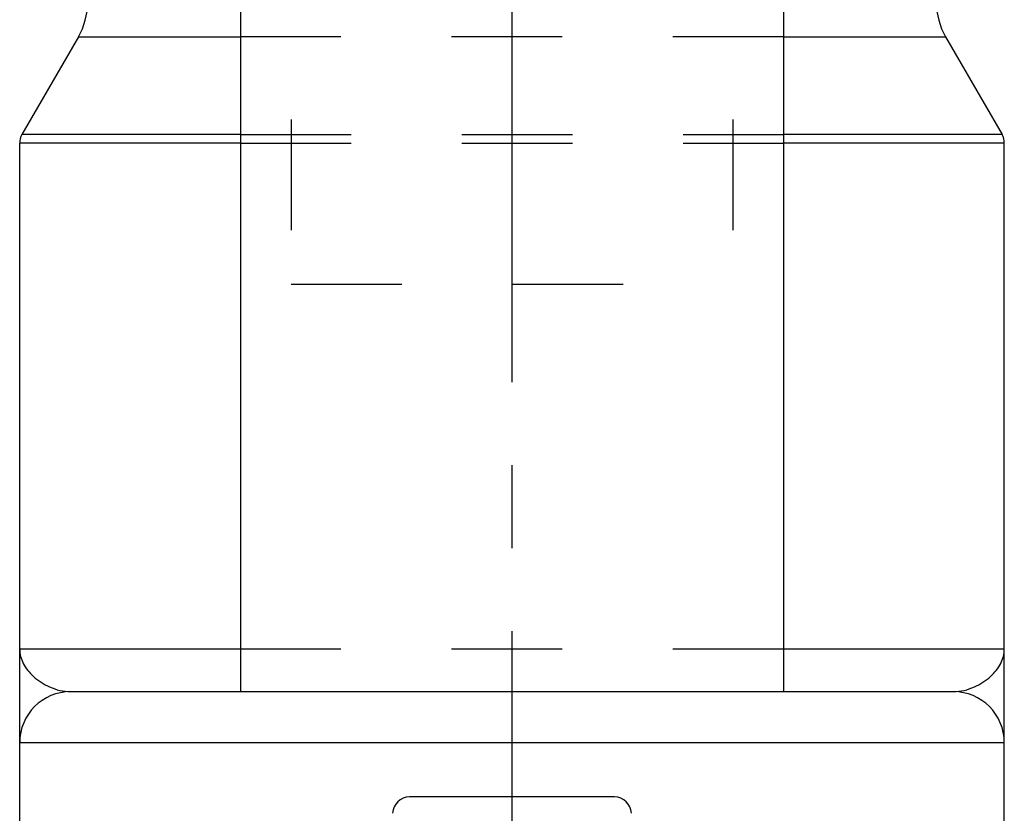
# Model space of a CAD drawing. Header units: millimetres. Extents: x 375 to 625, y 325 to 663.
# Tile 2 of 6: x 471 to 529, y 496 to 542. Entities that reach past the tile are written whole.
import ezdxf

# ---------------------------------------------------------------- set-up
doc = ezdxf.new("R2010")
doc.units = ezdxf.units.MM
doc.header["$LTSCALE"] = 65.185185
doc.linetypes.add('CENTER', pattern=[0.6, 0.375, -0.075, 0.075, -0.075])
doc.linetypes.add('HIDDEN', pattern=[0.2, 0.1, -0.1])
for name, color, linetype in [('ACHSEN_S', 7, 'CONTINUOUS'), ('FLAECHEN', 7, 'CONTINUOUS'), ('KOERPER', 7, 'CONTINUOUS'), ('KONST.EL_MIT_GEO', 7, 'CONTINUOUS')]:
    doc.layers.add(name, color=color, linetype=linetype)

msp = doc.modelspace()

# ---------------------------------------------------------------- linework, layer by layer
at = {"layer": 'ACHSEN_S', "color": 2, "linetype": 'CENTER'}
msp.add_line((500, 662.75), (500, 337.25), dxfattribs=at)
at = {"layer": 'FLAECHEN', "color": 8, "linetype": 'HIDDEN'}
for p, q in [((487, 640.75), (487, 526.75)), ((513, 640.75), (513, 526.75)), ((487, 526.75), (513, 526.75)), ((529, 482.94), (529, 499.75))]:
    msp.add_line(p, q, dxfattribs=at)
at = {"layer": 'FLAECHEN', "color": 7, "linetype": 'Continuous'}
for p, q in [((484, 639.75), (484, 502.75)), ((516, 639.75), (516, 502.75)), ((474.464, 541.322), (471.134, 535.554)), ((525.536, 541.322), (528.866, 535.554)), ((471, 482.94), (471, 535.054)), ((529, 499.75), (529, 535.054))]:
    msp.add_line(p, q, dxfattribs=at)
at = {"layer": 'KOERPER', "color": 7, "linetype": 'Continuous'}
for p, q in [((484, 639.75), (484, 502.75)), ((516, 639.75), (516, 502.75))]:
    msp.add_line(p, q, dxfattribs=at)
at = {"layer": 'KOERPER', "color": 8, "linetype": 'HIDDEN'}
msp.add_line((484, 502.75), (516, 502.75), dxfattribs=at)
at = {"layer": 'KONST.EL_MIT_GEO', "color": 8, "linetype": 'HIDDEN'}
for p, q in [((487, 640.75), (487, 526.75)), ((513, 640.75), (513, 526.75)), ((516, 541.322), (484, 541.322)), ((484, 535.554), (516, 535.554)), ((484, 535.054), (516, 535.054)), ((516, 505.25), (484, 505.25))]:
    msp.add_line(p, q, dxfattribs=at)
at = {"layer": 'KONST.EL_MIT_GEO', "color": 7, "linetype": 'Continuous'}
for p, q in [((474.464, 541.322), (471.134, 535.554)), ((474.464, 541.322), (484, 541.322)), ((516, 541.322), (525.536, 541.322)), ((525.536, 541.322), (528.866, 535.554)), ((484, 535.554), (471.134, 535.554)), ((528.866, 535.554), (516, 535.554)), ((484, 535.054), (471, 535.054)), ((529, 535.054), (516, 535.054)), ((471, 482.94), (471, 505.25)), ((484, 505.25), (471, 505.25)), ((529, 505.25), (516, 505.25)), ((529, 482.94), (529, 505.25)), ((474, 502.75), (526, 502.75)), ((471, 499.75), (529, 499.75)), ((506.034, 496.55), (493.966, 496.55))]:
    msp.add_line(p, q, dxfattribs=at)
for centre, radius, start, end in [((471, 543.322), 4, 330, 360), ((529, 543.322), 4, 180, 210), ((472, 535.054), 1, 150, 180), ((528, 535.054), 1, 0, 30), ((474, 499.75), 3, 90, 180), ((526, 499.75), 3, 0, 90), ((493.966, 495.55), 1, 90, 178), ((506.034, 495.55), 1, 2, 90)]:
    msp.add_arc(centre, radius, start, end, dxfattribs=at)
for points, knots in [([(471, 505.25), (471, 504.964), (471.165, 504.347), (471.812, 503.568), (472.773, 502.954), (473.577, 502.75), (474, 502.75)], [0, 0, 0, 0, 0.202356, 0.432902, 0.700928, 1, 1, 1, 1]), ([(526, 502.75), (526.423, 502.75), (527.227, 502.954), (528.188, 503.568), (528.835, 504.347), (529, 504.964), (529, 505.25)], [0, 0, 0, 0, 0.299072, 0.567097, 0.797644, 1, 1, 1, 1])]:
    msp.add_open_spline(points, degree=3, knots=knots, dxfattribs=at)

doc.saveas('drawing.dxf')
